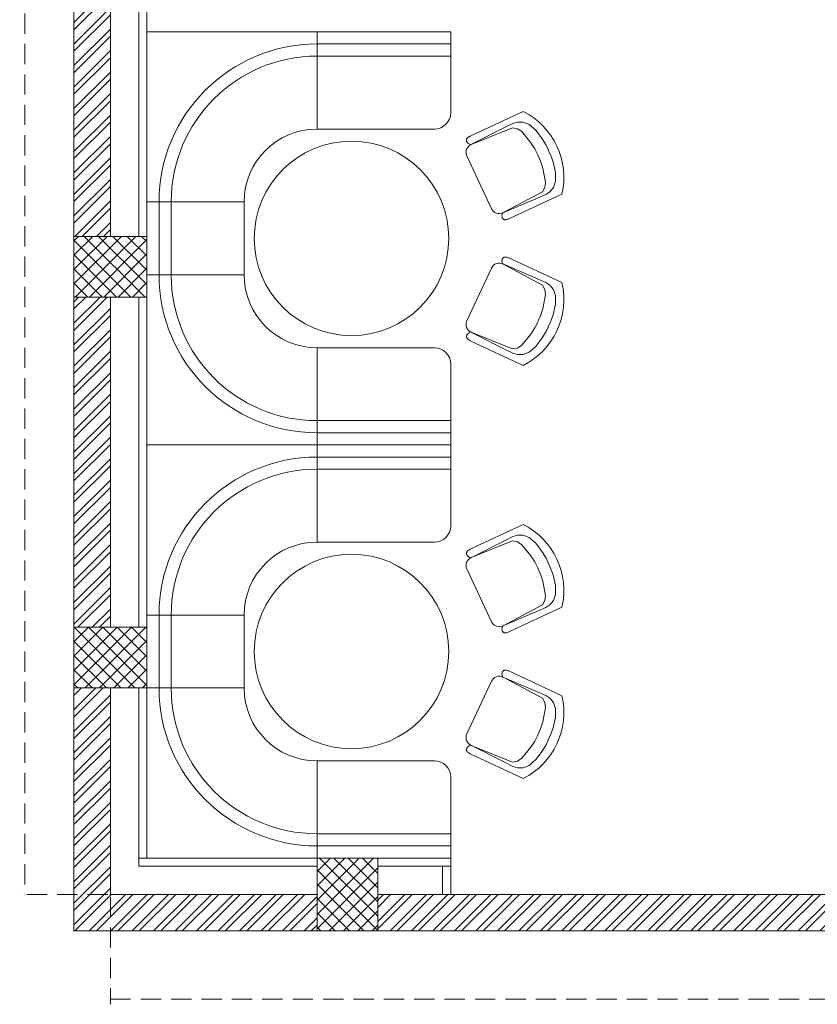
# Model space of a CAD drawing. Header units: inches. Extents: x 105152 to 158499, y 12149 to 30915.
# Tile 103 of 256: x 124799 to 124996, y 20636 to 20880. Entities that reach past the tile are written whole.
import ezdxf

# ---------------------------------------------------------------- set-up
doc = ezdxf.new("R2010")
doc.units = ezdxf.units.IN
doc.header["$MEASUREMENT"] = 0
doc.header["$PDMODE"] = 34
doc.linetypes.add('HIDDEN', pattern=[0.375, 0.25, -0.125])
for name, color, linetype, lineweight in [('AR - PLAN', 251, 'Continuous', 5), ('PD_BRICK WALL_115', 134, 'Continuous', 30), ('PD_COLUMN', 2, 'Continuous', 60), ('PD_ELEVATION_03', 80, 'Continuous', 25), ('PD_FURNITURE_LOOSE', 20, 'Continuous', 18), ('PD_HATCH', 45, 'Continuous', 9)]:
    doc.layers.add(name, color=color, linetype=linetype, lineweight=lineweight)
doc.layers.add('PD_DIMENSION', color=101, linetype='Continuous')
doc.styles.get("Standard").update_dxf_attribs({"font": 'arial.ttf', "height": 6})
doc.dimstyles.new('ISO-10', dxfattribs={"dimtxt": 6, "dimasz": 0.5, "dimexe": 1.25, "dimexo": 0.625, "dimtad": 1, "dimtoh": 1, "dimdec": 1, "dimlunit": 4, "dimtxsty": 'Standard', "dimblk": 'ARCHTICK', "dimcen": 2.5, "dimclrt": 3, "dimadec": 0, "dimazin": 0, "dimtfac": 1, "dimtdec": 1, "dimtmove": 1, "dimatfit": 3, "dimfxl": 1, "dimarcsym": 0})
pattern_1 = [(45, (144327.2833, 25769.4912), (-1.767766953, 1.767766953), []), (135, (144327.2833, 25769.4912), (-1.767766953, -1.767766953), [])]

# ---------------------------------------------------------------- blocks, each defined once
blk = doc.blocks.new('A$C57124B3B')
at = {"color": 251, "lineweight": 5}
for p, q in [((45.6, 504.4), (45.6, 108.7)), ((664.8, 108.7), (664.8, 505.8))]:
    blk.add_line(p, q, dxfattribs=at)
for points in [[(100.1, 525.3), (95.1, 530.4), (90.5, 534.4), (86, 537.4), (81.9, 539.5), (78.1, 540.8), (74.6, 541.6), (71.3, 541.8), (68.3, 541.7), (65.6, 541.4), (63.1, 540.9), (60.9, 540.1), (58.9, 539.2), (57, 538), (55.4, 536.7), (53.9, 535.2), (52.5, 533.5), (51.2, 531.6), (50.1, 529.3), (49, 526.2), (47.9, 521.9), (47, 516.3), (46.1, 509.1), (45.8, 505.8)], [(610.4, 525.3), (615.4, 530.4), (620.1, 534.4), (624.5, 537.4), (628.6, 539.5), (632.4, 540.8), (636, 541.6), (639.2, 541.8), (642.2, 541.7), (644.9, 541.4), (647.4, 540.9), (649.6, 540.1), (651.7, 539.2), (653.5, 538), (655.1, 536.7), (656.6, 535.2), (658, 533.5), (659.3, 531.6), (660.5, 529.3), (661.5, 526.2), (662.6, 521.9), (663.5, 516.3), (664.4, 509.1), (664.8, 505.8)], [(100.1, 525.3), (91.7, 265), (90, 207.1), (95.2, 175.5), (111, 140.4), (142.7, 110.5), (197.1, 85.9), (269.1, 70.1), (318.3, 64.9), (356.9, 64.9)], [(610.4, 525.3), (618.8, 265), (620.6, 207.1), (615.3, 175.5), (599.5, 140.4), (567.9, 110.5), (513.4, 85.9), (441.4, 70.1), (392.2, 64.9), (353.6, 64.9)]]:
    blk.add_lwpolyline(points, dxfattribs=at)
blk.add_lwpolyline([(353.4, 143.9), (309.5, 143.9), (260.3, 150.9), (165.5, 175.5), (135.6, 193), (116.3, 221.1), (100.2, 522.3, -0.429937), (157.5, 582.7), (552.9, 582.7, -0.429937), (610.2, 522.3), (594.1, 221.1), (574.7, 193), (544.9, 175.5), (450, 150.9), (400.9, 143.9), (356.9, 143.9)], format="xyb", dxfattribs=at)
blk.add_arc((355.2, 498.7), 498, 231.56297, 308.43703, dxfattribs=at)
blk = doc.blocks.new('FIXEDSEATING012')
at = {"color": 251, "lineweight": 5}
for p, q in [((0, 0), (0, -102)), ((75, 0), (0, 0)), ((42, -24), (42, 0)), ((75, -3), (75, 0)), ((75, -3), (42, -3)), ((75, -20), (75, -3)), ((42, -6), (75, -6)), ((42, -24), (71, -24)), ((24, -42), (0, -42)), ((3, -42), (3, -60)), ((6, -42), (6, -60)), ((24, -42), (24, -60)), ((24, -60), (0, -60)), ((42, -78), (71, -78)), ((42, -78), (42, -102)), ((75, -102), (75, -82)), ((42, -96), (75, -96)), ((75, -99), (42, -99)), ((75, -102), (0, -102))]:
    blk.add_line(p, q, dxfattribs=at)
blk.add_circle((50.51, -51), 24, dxfattribs=at)
for centre, radius, start, end in [((42, -42), 39, 90, 180), ((42, -42), 36, 90, 180), ((71, -20), 4, 270, 0), ((42, -42), 18, 90, 180), ((42, -60), 39, 180, 270), ((42, -60), 36, 180, 270), ((42, -60), 18, 180, 270), ((71, -82), 4, 0, 90)]:
    blk.add_arc(centre, radius, start, end, dxfattribs=at)
at = {"color": 251, "extrusion": (0, 0, -1), "yscale": 0.03640297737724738, "zscale": -0.03640297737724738}
for p, xscale, rotation in [((-95.77, -16.47), 0.03640297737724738, 245), ((-95.77, -85.53), -0.03640297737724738, 295)]:
    blk.add_blockref('A$C57124B3B', p, dxfattribs=dict(at, xscale=xscale, rotation=rotation))
blk = doc.blocks.new('_ArchTick')
at = {"color": 0, "linetype": 'ByBlock', "const_width": 0.15}
blk.add_lwpolyline([(-0.5, -0.5), (0.5, 0.5)], dxfattribs=at)
blk = doc.blocks.new('*D641')
at = {"layer": 'Defpoints', "color": 0}
for p in [(-558, -930), (-1107, -939), (-558, -964.87)]:
    blk.add_point(p, dxfattribs=at)
at = {"layer": 'PD_DIMENSION', "color": 0, "linetype": 'HIDDEN', "lineweight": -2, "ltscale": 20}
for p, q in [((-1107, -939.62), (-1107, -966.12)), ((-558, -939.47), (-558, -966.12)), ((-1107, -964.87), (-558, -964.87))]:
    blk.add_line(p, q, dxfattribs=at)
at = {"layer": 'PD_DIMENSION', "color": 0, "lineweight": -2, "xscale": 0.5, "yscale": 0.5, "zscale": 0.5, "rotation": 180}
blk.add_blockref('_ArchTick', (-1107, -964.87), dxfattribs=at)
at = {"layer": 'PD_DIMENSION', "color": 0, "lineweight": -2, "xscale": 0.5, "yscale": 0.5, "zscale": 0.5}
blk.add_blockref('_ArchTick', (-558, -964.87), dxfattribs=at)
at = {"layer": 'PD_DIMENSION', "color": 3, "lineweight": 5, "insert": (-832.5, -961.18), "char_height": 6, "attachment_point": 5}
blk.add_mtext('45\'-9"', dxfattribs=at)
blk = doc.blocks.new('*D642')
at = {"layer": 'Defpoints', "color": 0}
for p in [(-1107, -9), (-1128.13, -939), (-1107, -939)]:
    blk.add_point(p, dxfattribs=at)
at = {"layer": 'PD_DIMENSION', "color": 0, "linetype": 'HIDDEN', "lineweight": -2, "ltscale": 20}
for p, q in [((-1107.62, -9), (-1129.38, -9)), ((-1128.13, -9), (-1128.13, -939)), ((-1107.62, -939), (-1129.38, -939))]:
    blk.add_line(p, q, dxfattribs=at)
at = {"layer": 'PD_DIMENSION', "color": 0, "lineweight": -2, "xscale": 0.5, "yscale": 0.5, "zscale": 0.5}
for p, rotation in [((-1128.13, -9), 90), ((-1128.13, -939), 270)]:
    blk.add_blockref('_ArchTick', p, dxfattribs=dict(at, rotation=rotation))
at = {"layer": 'PD_DIMENSION', "color": 3, "lineweight": 5, "insert": (-1131.82, -474), "char_height": 6, "attachment_point": 5, "rotation": 90}
blk.add_mtext('77\'-6"', dxfattribs=at)
blk = doc.blocks.new('FIRST FLOOR PLAN 0')
at = {"layer": 'PD_HATCH', "lineweight": 5}
h = blk.add_hatch(dxfattribs=at)
h.set_pattern_fill('ANSI32', color=251, scale=10)
h.set_pattern_definition([(45, (-1110.15, -834.2493), (-2.65165, 2.65165), []), (45, (-1108.3824, -834.2493), (-2.65165, 2.65165), [])])
h.paths.add_polyline_path([(-1107, -791.5), (-1116, -791.5), (-1116, -873), (-1107, -873)])
h.paths.add_polyline_path([(-745.5, -939), (-915, -939), (-915, -948), (-745.5, -948)])
h.paths.add_polyline_path([(-561, -939), (-730.5, -939), (-730.5, -948), (-561, -948)])
h.paths.add_polyline_path([(-1107, -75), (-1116, -75), (-1116, -156.5), (-1107, -156.5)])
h.paths.add_polyline_path([(-1107, -171.5), (-1116, -171.5), (-1116, -311.5), (-1107, -311.5)])
h.paths.add_polyline_path([(-1107, -326.5), (-1116, -326.5), (-1116, -466.5), (-1107, -466.5)])
h.paths.add_polyline_path([(-1107, -481.5), (-1116, -481.5), (-1116, -621.5), (-1107, -621.5)])
h.paths.add_polyline_path([(-1107, -636.5), (-1116, -636.5), (-1116, -776.5), (-1107, -776.5)])
h.paths.add_polyline_path([(-15, 0), (-181.5, 0), (-181.5, -9), (-15, -9)])
h.paths.add_polyline_path([(-196.5, 0), (-361.5, 0), (-361.5, -9), (-196.5, -9)])
h.paths.add_polyline_path([(-376.5, 0), (-546, 0), (-546, -9), (-376.5, -9)])
h.paths.add_polyline_path([(-561, 0), (-730.5, 0), (-730.5, -9), (-561, -9)])
h.paths.add_polyline_path([(-930, 0), (-1041, 0), (-1041, -9), (-930, -9)])
h.paths.add_polyline_path([(-1056, 0), (-1116, 0), (-1116, -60), (-1107, -60), (-1107, -9), (-1056, -9)])
h.paths.add_polyline_path([(-1107, -888), (-1116, -888), (-1116, -948), (-1056, -948), (-1056, -939), (-1107, -939)])
h.paths.add_polyline_path([(-930, -939), (-1041, -939), (-1041, -948), (-930, -948)])
h.paths.add_polyline_path([(-521.25, -939), (-546, -939), (-546, -948), (-521.25, -948)])
h.paths.add_polyline_path([(-376.5, -939), (-401.25, -939), (-401.25, -948), (-376.5, -948)])
h.paths.add_polyline_path([(-339, -939), (-361.5, -939), (-361.5, -948), (-339, -948)])
h.paths.add_polyline_path([(-196.5, -939), (-219, -939), (-219, -948), (-196.5, -948)])
h.paths.add_polyline_path([(-159, -939), (-181.5, -939), (-181.5, -948), (-159, -948)])
h.paths.add_polyline_path([(-15, -939), (-39, -939), (-39, -948), (-15, -948)])
h.paths.add_polyline_path([(0, -930), (-9, -930)])
h.paths.add_polyline_path([(0, -791.5), (-9, -791.5), (-9, -930), (0, -930)])
h.paths.add_polyline_path([(0, -636.5), (-9, -636.5), (-9, -776.5), (0, -776.5)])
h.paths.add_polyline_path([(0, -326.5), (-9, -326.5), (-9, -621.5), (0, -621.5)])
h.paths.add_polyline_path([(0, -18), (-9, -18), (-9, -156.5), (0, -156.5)])
h.paths.add_polyline_path([(-18, -159.5), (-123, -159.5), (-123, -168.5), (-18, -168.5)])
h.paths.add_polyline_path([(-123, -171.5), (-132, -171.5), (-132, -249.5), (-123, -249.5)])
h.paths.add_polyline_path([(-132, -159.5), (-204, -159.5), (-204, -168.5), (-132, -168.5)])
h.paths.add_polyline_path([(-204, -171.5), (-213, -171.5), (-213, -249.5), (-204, -249.5)])
h.paths.add_polyline_path([(-213, -159.5), (-294, -159.5), (-294, -261.5), (-267, -261.5), (-267, -252.5), (-285, -252.5), (-285, -168.5), (-213, -168.5)])
h.paths.add_polyline_path([(-213, -252.5), (-231, -252.5), (-231, -261.5), (-213, -261.5)], flags=17)
h.paths.add_polyline_path([(-186, -252.5), (-204, -252.5), (-204, -261.5), (-186, -261.5)])
h.paths.add_polyline_path([(-132, -252.5), (-150, -252.5), (-150, -261.5), (-132, -261.5)])
h.paths.add_polyline_path([(-123, -261.5), (-132, -261.5), (-132, -324.5), (-123, -324.5)])
h.paths.add_polyline_path([(0, -310.5), (-9, -310.5), (-9, -311.5), (0, -311.5)])
h.paths.add_polyline_path([(0, -171.5), (-9, -171.5), (-9, -190.5), (0, -190.5)])
h.paths.add_polyline_path([(-878.25, -9), (-878.25, 0), (-915, 0), (-915, -9)])
h.paths.add_polyline_path([(-782.25, 0), (-782.25, -9), (-745.5, -9), (-745.5, 0)])
h = blk.add_hatch(dxfattribs=at)
h.set_pattern_fill('ANSI37', color=251, scale=20)
h.set_pattern_definition(pattern_1)
h.paths.add_polyline_path([(-1116, -791.5), (-1116, -776.5), (-1098, -776.5), (-1098, -791.5)])
h = blk.add_hatch(dxfattribs=at)
h.set_pattern_fill('ANSI37', color=251, scale=20)
h.set_pattern_definition(pattern_1)
h.paths.add_polyline_path([(-1116, -888), (-1116, -873), (-1098, -873), (-1098, -888)])
h = blk.add_hatch(dxfattribs=at)
h.set_pattern_fill('ANSI37', color=251, scale=20)
h.set_pattern_definition(pattern_1)
h.paths.add_polyline_path([(-1041, -948), (-1056, -948), (-1056, -930), (-1041, -930)])
at = {"layer": 'PD_BRICK WALL_115', "color": 251, "lineweight": 5}
for p, q in [((-1116, -636.5), (-1116, -776.5)), ((-1107, -636.5), (-1107, -776.5)), ((-1116, -873), (-1116, -791.5)), ((-1107, -873), (-1107, -791.5)), ((-1116, -888), (-1116, -948)), ((-1107, -888), (-1107, -939)), ((-1107, -939), (-1056, -939)), ((-1041, -939), (-930, -939)), ((-1116, -948), (-930, -948))]:
    blk.add_line(p, q, dxfattribs=at)
at = {"layer": 'PD_COLUMN', "color": 251, "lineweight": 5}
for points in [[(-1116, -791.5), (-1116, -776.5), (-1098, -776.5), (-1098, -791.5)], [(-1098, -888), (-1098, -873), (-1116, -873), (-1116, -888)], [(-1041, -930), (-1056, -930), (-1056, -948), (-1041, -948)]]:
    blk.add_lwpolyline(points, close=True, dxfattribs=at)
at = {"layer": 'PD_ELEVATION_03', "color": 251, "lineweight": 5}
for p, q in [((-1023, -939), (-1023, -930)), ((-1025, -939), (-1025, -932))]:
    blk.add_line(p, q, dxfattribs=at)
for points in [[(-1100, -636.5), (-1100, -776.5), (-1098, -776.5), (-1098, -636.5)], [(-1100, -791.5), (-1100, -873), (-1098, -873), (-1098, -791.5)], [(-1100, -888), (-1100, -930), (-1098, -930), (-1098, -888)], [(-1056, -930), (-1100, -930), (-1100, -932), (-1056, -932)], [(-1023, -930), (-1041, -930), (-1041, -932), (-1023, -932)]]:
    blk.add_lwpolyline(points, close=True, dxfattribs=at)
at = {"layer": 'PD_FURNITURE_LOOSE', "color": 251}
for p in [(-1098, -726), (-1098, -828)]:
    blk.add_blockref('FIXEDSEATING012', p, dxfattribs=at)
at = {"layer": 'PD_DIMENSION', "color": 251, "lineweight": 5, "ltscale": 20}
dim = blk.add_linear_dim(base=(-1128.13, -939), p1=(-1107, -9), p2=(-1107, -939), angle=90, dimstyle='ISO-10', override={"dimfxl": 25.4, "dimfxlon": 1, "dimarcsym": 1}, dxfattribs=at)
dim.commit()
dim.dimension.update_dxf_attribs({"geometry": '*D642', "text_midpoint": (-1131.82, -474)})
dim = blk.add_linear_dim(base=(-558, -964.87), p1=(-1107, -939), p2=(-558, -930), dimstyle='ISO-10', override={"dimfxl": 25.4, "dimfxlon": 1, "dimarcsym": 1}, dxfattribs=at)
dim.commit()
dim.dimension.update_dxf_attribs({"geometry": '*D641', "text_midpoint": (-832.5, -961.18)})

msp = doc.modelspace()

# ---------------------------------------------------------------- block references
at = {"layer": 'AR - PLAN', "color": 251}
msp.add_blockref('FIRST FLOOR PLAN 0', (125928.82, 21602.6), dxfattribs=at)

doc.saveas('drawing.dxf')
